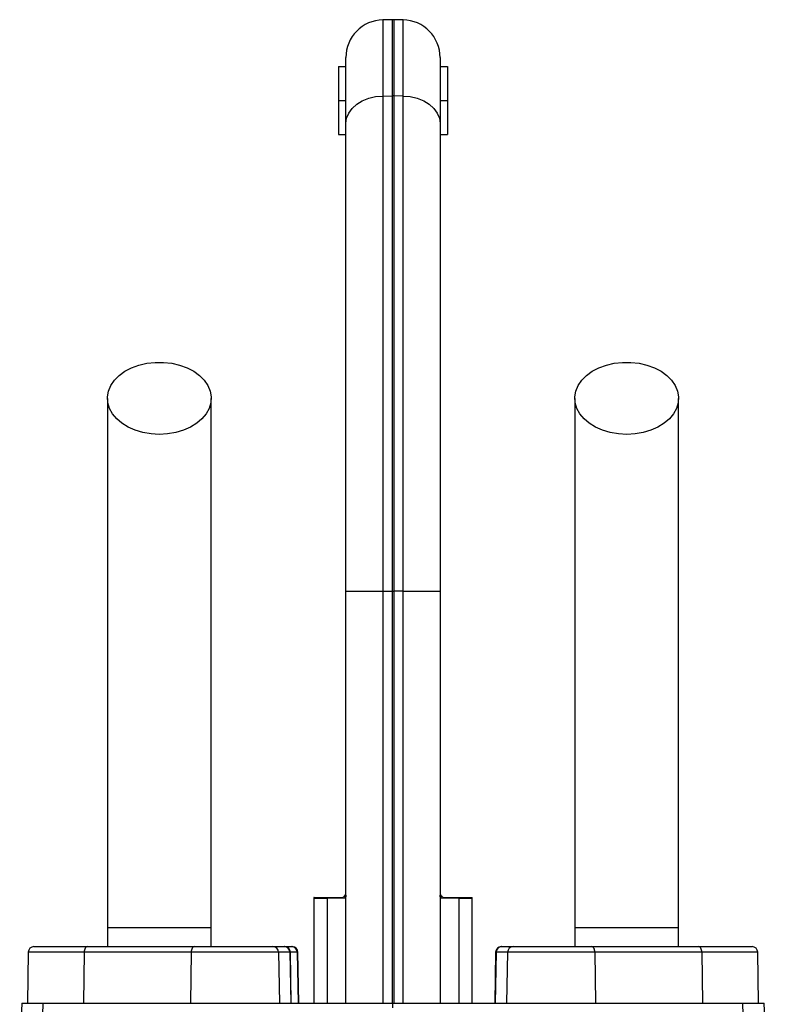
# Model space of a CAD drawing. Header units: millimetres. Extents: x 563 to 1408, y 660 to 2507.
# Tile 7 of 7: x 886 to 1084, y 2246 to 2507. Entities that reach past the tile are written whole.
import ezdxf

# ---------------------------------------------------------------- set-up
doc = ezdxf.new("R2010")
doc.units = ezdxf.units.MM

msp = doc.modelspace()

# ---------------------------------------------------------------- linework, layer by layer
at = {"color": 7, "linetype": 'Continuous', "lineweight": 25}
for p, q in [((985.26, 2507.15), (982.76, 2507.1)), ((988.11, 2507.1), (985.61, 2507.15)), ((972.93, 2479.59), (972.93, 2497.11)), ((997.93, 2497.11), (997.93, 2479.59)), ((970.93, 2494.7), (970.93, 2485.7)), ((970.93, 2494.7), (972.93, 2494.7)), ((997.93, 2494.7), (999.93, 2494.7)), ((999.93, 2494.7), (999.93, 2485.7)), ((970.93, 2485.7), (970.93, 2476.7)), ((970.93, 2485.7), (972.93, 2485.7)), ((982.76, 2486.89), (985.26, 2486.92)), ((982.76, 2486.89), (982.76, 2355.46)), ((985.26, 2355.46), (985.26, 2486.92)), ((985.61, 2486.92), (985.61, 2355.46)), ((988.11, 2486.89), (985.61, 2486.92)), ((988.11, 2355.46), (988.11, 2486.89)), ((997.93, 2485.7), (999.93, 2485.7)), ((999.93, 2485.7), (999.93, 2476.7)), ((972.93, 2355.46), (972.93, 2479.59)), ((997.93, 2479.59), (997.93, 2355.46)), ((970.93, 2476.7), (972.93, 2476.7)), ((997.93, 2476.7), (999.93, 2476.7)), ((972.93, 2355.46), (982.76, 2355.46)), ((972.93, 2246.15), (972.93, 2355.46)), ((982.76, 2355.46), (985.26, 2355.46)), ((982.76, 2355.46), (982.76, 2246.15)), ((985.26, 2355.46), (985.61, 2355.46)), ((985.26, 2246.15), (985.26, 2355.46)), ((985.61, 2355.46), (985.61, 2246.15)), ((988.11, 2355.46), (985.61, 2355.46)), ((988.11, 2246.15), (988.11, 2355.46)), ((988.11, 2355.46), (997.93, 2355.46)), ((997.93, 2355.46), (997.93, 2246.15)), ((964.43, 2273.84), (964.43, 2246.15)), ((972.65, 2273.98), (967.93, 2273.89)), ((967.93, 2273.89), (967.93, 2246.15)), ((972.83, 2275.01), (972.93, 2275.16)), ((997.93, 2275.16), (998.03, 2275.01)), ((1002.93, 2273.89), (998.21, 2273.98)), ((1002.93, 2273.89), (1002.93, 2246.15)), ((1006.43, 2246.15), (1006.43, 2273.84)), ((909.68, 2266.15), (909.68, 2261.15)), ((937.18, 2266.15), (909.68, 2266.15)), ((937.18, 2261.15), (937.18, 2266.15)), ((1033.68, 2266.15), (1033.68, 2261.15)), ((1061.18, 2266.15), (1033.68, 2266.15)), ((1061.18, 2261.15), (1061.18, 2266.15)), ((890.17, 2261.15), (904.35, 2261.15)), ((904.35, 2261.15), (932.73, 2261.15)), ((932.73, 2261.15), (953.55, 2261.15)), ((953.55, 2261.15), (956.57, 2261.15)), ((956.57, 2261.15), (956.7, 2261.15)), ((956.7, 2261.15), (958.55, 2261.15)), ((958.55, 2261.15), (958.7, 2261.15)), ((1014.17, 2261.15), (1014.29, 2261.15)), ((1014.29, 2261.15), (1017.31, 2261.15)), ((1017.31, 2261.15), (1038.14, 2261.15)), ((1038.14, 2261.15), (1066.51, 2261.15)), ((1066.51, 2261.15), (1080.7, 2261.15)), ((888.67, 2259.68), (888.43, 2246.15)), ((903.49, 2259.68), (903.36, 2246.15)), ((931.87, 2259.68), (903.49, 2259.68)), ((931.87, 2259.68), (931.73, 2246.15)), ((955.04, 2259.68), (931.87, 2259.68)), ((955.04, 2259.68), (955.28, 2246.15)), ((958.06, 2259.68), (955.04, 2259.68)), ((958.06, 2259.68), (958.3, 2246.15)), ((958.43, 2246.15), (958.2, 2259.68)), ((960.03, 2259.68), (960.27, 2246.15)), ((960.43, 2246.15), (960.2, 2259.68)), ((1012.67, 2259.68), (1012.43, 2246.15)), ((1012.8, 2259.68), (1012.57, 2246.15)), ((1015.82, 2259.68), (1012.8, 2259.68)), ((1015.82, 2259.68), (1015.58, 2246.15)), ((1039, 2259.68), (1015.82, 2259.68)), ((1039, 2259.68), (1039.13, 2246.15)), ((1067.37, 2259.68), (1039, 2259.68)), ((1067.37, 2259.68), (1067.51, 2246.15)), ((1082.43, 2246.15), (1082.2, 2259.68)), ((886.94, 2246.15), (886.39, 2230.24)), ((886.94, 2246.15), (892.64, 2246.15)), ((892.25, 2232.88), (892.64, 2246.15)), ((892.64, 2246.15), (985.43, 2246.15)), ((985.43, 2246.15), (1078.23, 2246.15)), ((985.43, 2244.87), (985.43, 2246.15)), ((1078.62, 2232.88), (1078.23, 2246.15)), ((1078.23, 2246.15), (1083.92, 2246.15)), ((1084.48, 2230.23), (1083.92, 2246.15))]:
    msp.add_line(p, q, dxfattribs=at)
at = {"color": 8, "linetype": 'Continuous', "lineweight": 25}
for p, q in [((982.76, 2507.1), (982.76, 2486.89)), ((985.26, 2486.92), (985.26, 2507.15)), ((985.61, 2507.15), (985.61, 2486.92)), ((988.11, 2486.89), (988.11, 2507.1)), ((967.93, 2273.89), (964.43, 2273.84)), ((1006.43, 2273.84), (1002.93, 2273.89)), ((903.49, 2259.68), (888.67, 2259.68)), ((958.2, 2259.68), (958.06, 2259.68)), ((960.03, 2259.68), (958.2, 2259.68)), ((960.2, 2259.68), (960.03, 2259.68)), ((1012.8, 2259.68), (1012.67, 2259.68)), ((1082.2, 2259.68), (1067.37, 2259.68))]:
    msp.add_line(p, q, dxfattribs=at)
at = {"color": 7, "linetype": 'Continuous', "lineweight": 25, "flags": 128}
for points in [[(972.93, 2479.59), (973.12, 2481), (973.68, 2482.35), (974.58, 2483.61), (975.8, 2484.71), (977.29, 2485.62), (978.99, 2486.3), (980.83, 2486.73), (982.76, 2486.89)], [(988.11, 2486.89), (990.03, 2486.73), (991.88, 2486.3), (993.58, 2485.62), (995.07, 2484.71), (996.28, 2483.61), (997.19, 2482.35), (997.74, 2481), (997.93, 2479.59)], [(923.43, 2397.09), (921.23, 2397.22), (919.08, 2397.59), (917.04, 2398.19), (915.17, 2399.01), (913.52, 2400.03), (912.12, 2401.23), (911.01, 2402.56), (910.23, 2404), (909.78, 2405.51), (909.69, 2407.05), (909.96, 2408.58), (910.58, 2410.06), (911.52, 2411.45), (912.78, 2412.72), (914.31, 2413.83), (916.08, 2414.75), (918.04, 2415.47), (920.14, 2415.96), (922.33, 2416.2), (924.54, 2416.2), (926.72, 2415.96), (928.82, 2415.47), (930.78, 2414.75), (932.55, 2413.83), (934.08, 2412.72), (935.34, 2411.45), (936.29, 2410.06), (936.9, 2408.58), (937.17, 2407.05), (937.08, 2405.51), (936.64, 2404), (935.85, 2402.56), (934.75, 2401.23), (933.35, 2400.03), (931.69, 2399.01), (929.82, 2398.19), (927.79, 2397.59), (925.64, 2397.22), (923.43, 2397.09)], [(1047.43, 2397.09), (1045.23, 2397.22), (1043.08, 2397.59), (1041.04, 2398.19), (1039.17, 2399.01), (1037.52, 2400.03), (1036.12, 2401.23), (1035.01, 2402.56), (1034.23, 2404), (1033.78, 2405.51), (1033.69, 2407.05), (1033.96, 2408.58), (1034.58, 2410.06), (1035.52, 2411.45), (1036.78, 2412.72), (1038.31, 2413.83), (1040.08, 2414.75), (1042.04, 2415.47), (1044.14, 2415.96), (1046.33, 2416.2), (1048.54, 2416.2), (1050.72, 2415.96), (1052.82, 2415.47), (1054.78, 2414.75), (1056.55, 2413.83), (1058.08, 2412.72), (1059.34, 2411.45), (1060.29, 2410.06), (1060.9, 2408.58), (1061.17, 2407.05), (1061.08, 2405.51), (1060.64, 2404), (1059.85, 2402.56), (1058.75, 2401.23), (1057.35, 2400.03), (1055.69, 2399.01), (1053.82, 2398.19), (1051.79, 2397.59), (1049.64, 2397.22), (1047.43, 2397.09)], [(904.35, 2261.15), (904.19, 2261.12), (904.03, 2261.04), (903.88, 2260.9), (903.75, 2260.72), (903.64, 2260.5), (903.56, 2260.24), (903.51, 2259.97), (903.49, 2259.68)], [(932.73, 2261.15), (932.56, 2261.12), (932.4, 2261.04), (932.26, 2260.9), (932.13, 2260.72), (932.02, 2260.5), (931.94, 2260.24), (931.89, 2259.97), (931.87, 2259.68)], [(1039, 2259.68), (1038.98, 2259.97), (1038.93, 2260.24), (1038.85, 2260.5), (1038.74, 2260.72), (1038.61, 2260.9), (1038.46, 2261.04), (1038.3, 2261.12), (1038.14, 2261.15)], [(1067.37, 2259.68), (1067.35, 2259.97), (1067.3, 2260.24), (1067.22, 2260.5), (1067.12, 2260.72), (1066.99, 2260.9), (1066.84, 2261.04), (1066.68, 2261.12), (1066.51, 2261.15)]]:
    msp.add_lwpolyline(points, dxfattribs=at)
at = {"color": 7, "linetype": 'Continuous', "lineweight": 25}
for centre, radius, start, end in [((982.93, 2497.11), 10, 91, 180), ((985.43, 2497.15), 10, 89, 91), ((987.93, 2497.11), 10, 0, 89), ((985.43, 2473.23), 13.69, 89.2697, 90.7303), ((967.43, 2273.84), 3, 173.8746, 180.4373), ((971.53, 2273.91), 3.59, 176.1226, 180.307), ((975.68, 2273.98), 3.02, 160.0126, 180.0237), ((995.19, 2273.98), 3.02, 359.9763, 19.9874), ((999.34, 2273.91), 3.59, 359.693, 3.8774), ((1003.43, 2273.84), 3, 0.4831, 6.0328), ((890.17, 2259.65), 1.5, 90, 179), ((953.55, 2259.65), 1.5, 0.8885, 89.8931), ((956.57, 2259.65), 1.5, 0.8885, 89.8931), ((956.7, 2259.65), 1.5, 1, 90), ((958.54, 2259.66), 1.49, 0.6788, 89.69), ((958.7, 2259.65), 1.5, 1, 90), ((1014.17, 2259.65), 1.5, 90, 179), ((1014.3, 2259.65), 1.5, 90.1069, 179.1115), ((1017.32, 2259.65), 1.5, 90.1069, 179.1115), ((1080.7, 2259.65), 1.5, 1, 90)]:
    msp.add_arc(centre, radius, start, end, dxfattribs=at)
for points, knots in [([(909.68, 2406.66), (909.68, 2403.73), (909.68, 2397.91), (909.68, 2389.13), (909.68, 2380.25), (909.68, 2371.2), (909.68, 2361.84), (909.68, 2352.1), (909.68, 2342.37), (909.68, 2332.71), (909.68, 2323.23), (909.68, 2313.57), (909.68, 2302.84), (909.68, 2291.13), (909.68, 2278.55), (909.68, 2270.25), (909.68, 2266.15)], [0, 0, 0, 0, 0.079644, 0.158009, 0.235124, 0.311015, 0.385614, 0.459005, 0.531252, 0.593311, 0.65426, 0.714301, 0.773508, 0.85087, 0.926319, 1, 1, 1, 1]), ([(937.18, 2266.15), (937.18, 2268.68), (937.18, 2273.95), (937.18, 2282.16), (937.18, 2290.97), (937.18, 2299.64), (937.18, 2308.05), (937.18, 2316.09), (937.18, 2324.34), (937.18, 2333.09), (937.18, 2342.23), (937.18, 2351.66), (937.18, 2360.97), (937.18, 2370.15), (937.18, 2379.23), (937.18, 2388.3), (937.18, 2397.45), (937.18, 2403.56), (937.18, 2406.66)], [0, 0, 0, 0, 0.045521, 0.094717, 0.147611, 0.204275, 0.251456, 0.300858, 0.352419, 0.406213, 0.470225, 0.53729, 0.607172, 0.679907, 0.755587, 0.834151, 0.915609, 1, 1, 1, 1]), ([(1033.68, 2406.66), (1033.68, 2403.73), (1033.68, 2397.91), (1033.68, 2389.13), (1033.68, 2380.25), (1033.68, 2371.2), (1033.68, 2361.84), (1033.68, 2352.1), (1033.68, 2342.37), (1033.68, 2332.71), (1033.68, 2323.23), (1033.68, 2313.57), (1033.68, 2302.84), (1033.68, 2291.13), (1033.68, 2278.55), (1033.68, 2270.25), (1033.68, 2266.15)], [0, 0, 0, 0, 0.079644, 0.158009, 0.235124, 0.311015, 0.385614, 0.459005, 0.531252, 0.593311, 0.65426, 0.714301, 0.773508, 0.85087, 0.926319, 1, 1, 1, 1]), ([(1061.18, 2266.15), (1061.18, 2268.68), (1061.18, 2273.95), (1061.18, 2282.16), (1061.18, 2290.97), (1061.18, 2299.64), (1061.18, 2308.05), (1061.18, 2316.09), (1061.18, 2324.34), (1061.18, 2333.09), (1061.18, 2342.23), (1061.18, 2351.66), (1061.18, 2360.97), (1061.18, 2370.15), (1061.18, 2379.23), (1061.18, 2388.3), (1061.18, 2397.45), (1061.18, 2403.56), (1061.18, 2406.66)], [0, 0, 0, 0, 0.045521, 0.094717, 0.147611, 0.204275, 0.251456, 0.300858, 0.352419, 0.406213, 0.470225, 0.53729, 0.607172, 0.679907, 0.755587, 0.834151, 0.915609, 1, 1, 1, 1]), ([(964.48, 2274.15), (964.47, 2274.15), (964.38, 2274.15), (964.78, 2274.15), (965.76, 2274.15), (967.14, 2274.15), (967.94, 2274.15)], [0, 0, 0, 0, 0.0360092, 0.3245436, 0.6130775, 1, 1, 1, 1]), ([(967.94, 2274.15), (968.8, 2274.15), (969.55, 2274.15), (970.51, 2274.15), (970.81, 2274.15), (971.35, 2274.15), (971.59, 2274.15), (971.8, 2274.15)], [0, 0, 0, 0, 0.5, 0.5, 0.75, 0.75, 1, 1, 1, 1]), ([(971.8, 2274.15), (972, 2274.15), (972.17, 2274.22), (972.41, 2274.44), (972.49, 2274.53), (972.65, 2274.75), (972.74, 2274.87), (972.83, 2275.01)], [0, 0, 0, 0, 0.5, 0.5, 0.75, 0.75, 1, 1, 1, 1]), ([(998.03, 2275.01), (998.22, 2274.73), (998.37, 2274.51), (998.62, 2274.3), (998.7, 2274.24), (998.87, 2274.17), (998.97, 2274.15), (999.07, 2274.15)], [0, 0, 0, 0, 0.5, 0.5, 0.75, 0.75, 1, 1, 1, 1]), ([(999.07, 2274.15), (999.49, 2274.15), (1000.02, 2274.15), (1000.99, 2274.15), (1001.34, 2274.15), (1002.09, 2274.15), (1002.5, 2274.15), (1002.92, 2274.15)], [0, 0, 0, 0, 0.5, 0.5, 0.75, 0.75, 1, 1, 1, 1]), ([(1002.92, 2274.15), (1003.45, 2274.15), (1004.49, 2274.15), (1005.58, 2274.15), (1006.21, 2274.15), (1006.5, 2274.15), (1006.41, 2274.15), (1006.41, 2274.15)], [0, 0, 0, 0, 0.2475, 0.495, 0.742497, 0.989995, 1, 1, 1, 1])]:
    msp.add_open_spline(points, degree=3, knots=knots, dxfattribs=at)
for points in [[(972.93, 2274.79), (972.93, 2274.28), (972.85, 2273.98), (972.65, 2273.98)], [(998.21, 2273.98), (998.02, 2273.98), (997.93, 2274.28), (997.93, 2274.79)]]:
    msp.add_open_spline(points, degree=3, dxfattribs=at)

doc.saveas('drawing.dxf')
